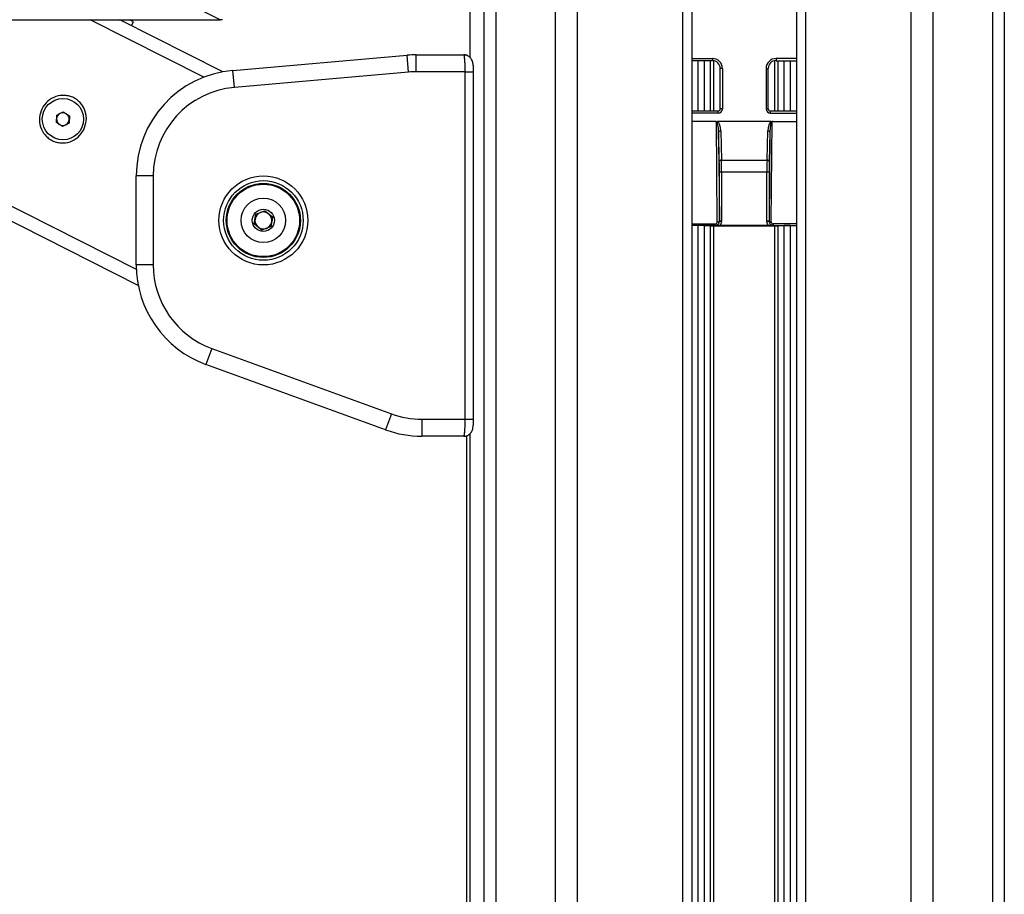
# Model space of a CAD drawing. Header units: millimetres. Extents: x 20 to 26059, y 28 to 17777.
# Tile 19 of 72: x 8756 to 9221, y 6357 to 6769. Entities that reach past the tile are written whole.
import ezdxf

# ---------------------------------------------------------------- set-up
doc = ezdxf.new("R2010")
doc.units = ezdxf.units.MM
doc.header["$LTSCALE"] = 2
doc.layers.add('COMPONENT_GEOMETRY', color=7, linetype='Continuous')
doc.styles.add('SLDTEXTSTYLE0', font='TXT', dxfattribs={"width": 0.75})
doc.dimstyles.new('SLDDIMSTYLE0', dxfattribs={"dimtxt": 150, "dimasz": 6.604, "dimexe": 0, "dimexo": 0.0625, "dimgap": 37.5, "dimtad": 0, "dimtih": 1, "dimtoh": 1, "dimdec": 0, "dimrnd": 1e-09, "dimzin": 12, "dimdsep": 46, "dimtxsty": 'SLDTEXTSTYLE0', "dimsah": 1, "dimcen": 0.09, "dimadec": 0, "dimazin": 3, "dimtfac": 1, "dimtdec": 0, "dimtofl": 0, "dimtmove": 0, "dimatfit": 3, "dimfxl": 1, "dimfrac": 2, "dimtolj": 1, "dimtzin": 12, "dimarcsym": 0})

# ---------------------------------------------------------------- blocks, each defined once
blk = doc.blocks.new('_D_3')
at = {"layer": 'COMPONENT_GEOMETRY', "color": 7}
for p, q in [((8984.05, 8122.33), (1577.68, 8122.33)), ((1584.03, 8122.33), (1584.03, 5436.34)), ((1283.92, 5405.87), (1238.22, 5405.87)), ((1238.22, 5405.87), (1238.22, 5167.74)), ((1884.13, 5405.87), (1929.84, 5405.87)), ((1929.84, 5405.87), (1929.84, 5167.74)), ((1238.22, 5167.74), (1283.92, 5167.74)), ((1929.84, 5167.74), (1884.13, 5167.74)), ((1584.03, 2257.33), (1584.03, 4943.32)), ((8778.92, 2257.33), (1577.68, 2257.33))]:
    blk.add_line(p, q, dxfattribs=at)
for points in [[(1584.03, 8122.33), (1583.01, 8115.72), (1585.04, 8115.72)], [(1584.03, 2257.33), (1585.04, 2263.93), (1583.01, 2263.93)]]:
    blk.add_solid(points, dxfattribs=at)
at = {"layer": 'COMPONENT_GEOMETRY', "color": 7, "char_height": 150, "attachment_point": 1, "style": 'SLDTEXTSTYLE0'}
for s, insert in [('9\'7.45"', (1283.92, 5361.1)), ('2933mm', (1174.86, 5136.68))]:
    blk.add_mtext(s, dxfattribs=dict(at, insert=insert))

msp = doc.modelspace()

# ---------------------------------------------------------------- linework, layer by layer
at = {"color": 8, "linetype": 'Continuous', "lineweight": 25}
for p, q in [((8975.71, 2354.33), (8975.71, 8102.33)), ((8981.17, 8102.33), (8981.17, 2354.33)), ((9009.42, 2354.33), (9009.42, 8102.33)), ((9019.62, 8102.33), (9019.62, 2354.33)), ((9069.53, 2354.33), (9069.53, 8102.33)), ((9127.39, 8102.33), (9127.39, 2354.33)), ((9177.3, 2354.33), (9177.3, 8102.33)), ((9187.5, 8102.33), (9187.5, 2354.33)), ((9215.75, 2354.33), (9215.75, 8102.33)), ((9221.21, 8102.33), (9221.21, 2354.33)), ((8968.91, 7922.35), (8968.91, 6751.61)), ((8811.52, 6651.49), (8578.22, 6769.33)), ((8843.39, 6742.19), (8789.65, 6769.33)), ((9073.82, 6751), (9083.46, 6751)), ((9076.75, 6726.21), (9076.75, 6750)), ((9079.57, 6750), (9079.57, 6726.21)), ((9082.57, 6726.21), (9082.57, 6750)), ((9083.99, 6749.96), (9083.99, 6726.21)), ((9112.93, 6726.21), (9112.93, 6749.96)), ((9123.1, 6751), (9113.46, 6751)), ((9114.35, 6750), (9114.35, 6726.21)), ((9117.35, 6726.21), (9117.35, 6750)), ((9120.17, 6750), (9120.17, 6726.21)), ((8966.74, 6744.77), (8970.74, 6744.77)), ((9086.14, 6725.21), (9073.82, 6725.21)), ((9086.14, 6725.21), (9086.14, 6726.21)), ((9110.78, 6725.21), (9110.78, 6726.21)), ((9110.78, 6725.21), (9123.1, 6725.21)), ((9073.82, 6672.98), (9084.76, 6672.98)), ((9084.5, 6672.24), (9073.82, 6672.24)), ((9076.75, 2354.33), (9076.75, 6672.22)), ((9079.57, 6672.22), (9079.57, 2354.33)), ((9082.57, 2354.33), (9082.57, 6672.11)), ((9083.99, 6672.09), (9083.99, 2354.33)), ((9123.1, 6672.98), (9112.16, 6672.98)), ((9112.42, 6672.24), (9123.1, 6672.24)), ((9112.93, 2354.33), (9112.93, 6672.09)), ((9114.35, 6672.11), (9114.35, 2354.33)), ((9117.35, 2354.33), (9117.35, 6672.22)), ((9120.17, 6672.22), (9120.17, 2354.33)), ((8966.74, 6580.77), (8970.74, 6580.77)), ((8968.91, 6573.89), (8968.91, 2354.33))]:
    msp.add_line(p, q, dxfattribs=at)
at = {"color": 7, "linetype": 'Continuous', "lineweight": 25}
for p, q in [((9073.82, 2354.33), (9073.82, 8102.33)), ((9123.1, 8102.33), (9123.1, 2354.33)), ((8968.9, 7922.35), (8968.9, 6751.62)), ((8177.35, 6769.33), (8851.13, 6769.33)), ((8812.43, 6643.94), (8564.16, 6769.33)), ((8852.39, 6744.75), (8803.71, 6769.33)), ((8810.14, 6768.33), (8808.25, 6769.28)), ((8809.24, 6766.54), (8810.14, 6768.33)), ((8857.12, 6745.39), (8939.3, 6752.58)), ((8940, 6744.61), (8939.3, 6752.58)), ((8943.66, 6744.77), (8943.66, 6752.77)), ((8943.66, 6752.77), (8966.11, 6752.77)), ((8966.11, 6752.77), (8967.46, 6752.77)), ((9083.46, 6750), (9073.82, 6750)), ((9083.46, 6751), (9083.46, 6750)), ((9113.46, 6751), (9113.46, 6750)), ((9113.46, 6750), (9123.1, 6750)), ((8857.82, 6737.42), (8857.12, 6745.39)), ((8940, 6744.61), (8857.82, 6737.42)), ((8966.74, 6744.77), (8943.66, 6744.77)), ((8966.74, 6580.77), (8966.74, 6744.77)), ((8970.74, 6580.77), (8970.74, 6744.77)), ((9087.14, 6727.21), (9087.14, 6746.33)), ((9088.14, 6746.33), (9087.14, 6746.33)), ((9088.14, 6746.33), (9088.14, 6727.21)), ((9108.78, 6746.33), (9108.78, 6727.21)), ((9108.78, 6746.33), (9109.78, 6746.33)), ((9109.78, 6727.21), (9109.78, 6746.33)), ((8773.96, 6724.28), (8777.04, 6725.86)), ((8777.04, 6725.86), (8779.95, 6723.97)), ((9086.14, 6726.21), (9073.82, 6726.21)), ((9088.14, 6727.21), (9087.14, 6727.21)), ((9108.78, 6727.21), (9109.78, 6727.21)), ((9123.1, 6726.21), (9110.78, 6726.21)), ((8773.77, 6720.83), (8773.96, 6724.28)), ((8776.68, 6718.94), (8773.77, 6720.83)), ((8779.77, 6720.51), (8776.68, 6718.94)), ((8779.95, 6723.97), (8779.77, 6720.51)), ((9084.82, 6721.33), (9073.82, 6721.33)), ((9085.75, 6673.99), (9085.31, 6721.16)), ((9111.12, 6721.33), (9085.8, 6721.33)), ((9111.17, 6673.99), (9111.61, 6721.16)), ((9112.1, 6721.33), (9123.1, 6721.33)), ((9086.36, 6716.27), (9086.75, 6674.25)), ((9086.7, 6702.48), (9086.36, 6716.27)), ((9087.36, 6716.84), (9087.69, 6703.06)), ((9109.23, 6703.06), (9109.56, 6716.84)), ((9110.56, 6716.27), (9110.17, 6674.25)), ((9110.56, 6716.27), (9110.23, 6702.48)), ((9087.69, 6703.06), (9109.23, 6703.06)), ((9086.75, 6674.25), (9086.75, 6697.32)), ((9087.75, 6697.32), (9086.75, 6697.32)), ((9109.17, 6697.32), (9087.75, 6697.32)), ((9087.75, 6697.32), (9087.75, 6674.25)), ((9110.17, 6697.32), (9109.17, 6697.32)), ((9109.17, 6674.25), (9109.17, 6697.32)), ((9110.17, 6697.32), (9110.17, 6674.25)), ((8819.48, 6695.58), (8811.48, 6695.58)), ((8811.48, 6653.64), (8811.48, 6695.58)), ((8819.48, 6695.58), (8819.48, 6653.64)), ((8867.91, 6677.55), (8872.24, 6679.16)), ((8872.23, 6679.16), (8874.01, 6677.7)), ((8872.24, 6679.16), (8875.8, 6676.23)), ((8867.15, 6672.99), (8867.91, 6677.55)), ((8867.16, 6672.98), (8867.53, 6675.26)), ((8867.91, 6677.53), (8870.07, 6678.35)), ((8875.8, 6676.23), (8875.04, 6671.67)), ((8875.79, 6676.24), (8875.42, 6673.96)), ((9087.74, 6673.96), (9086.74, 6674.05)), ((9086.75, 6674.25), (9086.75, 6674.25)), ((9087.75, 6674.25), (9086.75, 6674.25)), ((9110.17, 6674.25), (9109.17, 6674.25)), ((9110.18, 6674.05), (9109.18, 6673.96)), ((9110.17, 6674.25), (9110.17, 6674.25)), ((8870.72, 6670.05), (8867.15, 6672.99)), ((8870.73, 6670.06), (8868.94, 6671.51)), ((8875.04, 6671.67), (8870.72, 6670.05)), ((8875.04, 6671.68), (8872.89, 6670.87)), ((9076.75, 6672.22), (9073.82, 6672.11)), ((9079.57, 6672.22), (9082.57, 6672.11)), ((9083.99, 6672.09), (9112.93, 6672.09)), ((9084.76, 6672.98), (9084.76, 6672.25)), ((9109.97, 6672.21), (9086.95, 6672.21)), ((9112.16, 6672.98), (9112.16, 6672.25)), ((9117.35, 6672.22), (9114.35, 6672.11)), ((9120.17, 6672.22), (9123.1, 6672.11)), ((8819.48, 6653.64), (8811.48, 6653.64)), ((8847.11, 6614.17), (8844.38, 6606.65)), ((8847.11, 6614.17), (8931.93, 6583.3)), ((8929.19, 6575.78), (8844.38, 6606.65)), ((8931.93, 6583.3), (8929.19, 6575.78)), ((8946.29, 6580.77), (8966.74, 6580.77)), ((8946.29, 6580.77), (8946.29, 6572.77)), ((8966.11, 6572.77), (8946.29, 6572.77)), ((8966.11, 6572.77), (8967.46, 6572.77)), ((8967.46, 5960.6), (8967.46, 6572.77)), ((8968.9, 6573.88), (8968.9, 2354.33))]:
    msp.add_line(p, q, dxfattribs=at)
at = {"color": 8, "linetype": 'Continuous', "lineweight": 25, "flags": 128}
msp.add_lwpolyline([(8851.13, 6769.33), (7696.33, 7341.73), (7504.1, 7437.02)], dxfattribs=at)
at = {"color": 7, "linetype": 'Continuous', "lineweight": 25, "flags": 128}
for points in [[(9087.36, 6716.84), (9087.17, 6716.83), (9086.98, 6716.79), (9086.81, 6716.74), (9086.66, 6716.67), (9086.54, 6716.58), (9086.44, 6716.48), (9086.38, 6716.38), (9086.36, 6716.27)], [(9110.56, 6716.27), (9110.54, 6716.38), (9110.48, 6716.48), (9110.38, 6716.58), (9110.26, 6716.67), (9110.11, 6716.74), (9109.94, 6716.79), (9109.75, 6716.83), (9109.56, 6716.84)], [(9087.69, 6703.06), (9087.5, 6703.04), (9087.32, 6703.01), (9087.15, 6702.96), (9087, 6702.88), (9086.87, 6702.8), (9086.78, 6702.7), (9086.72, 6702.59), (9086.7, 6702.48)], [(9110.23, 6702.48), (9110.2, 6702.59), (9110.14, 6702.7), (9110.05, 6702.8), (9109.92, 6702.88), (9109.77, 6702.96), (9109.6, 6703.01), (9109.42, 6703.04), (9109.23, 6703.06)]]:
    msp.add_lwpolyline(points, dxfattribs=at)
at = {"color": 7, "linetype": 'Continuous', "lineweight": 25}
for centre, radius in [((8776.86, 6722.4), 9.75), ((8871.48, 6674.61), 21), ((8871.48, 6674.61), 18.8), ((8871.48, 6674.61), 17.5), ((8871.48, 6674.61), 17.1), ((8871.48, 6674.61), 10.5), ((8871.48, 6674.61), 5.25)]:
    msp.add_circle(centre, radius, dxfattribs=at)
for centre, radius, start, end in [((8943.66, 6702.77), 50, 90, 95), ((9083.46, 6746.33), 4.68, 0, 90), ((9083.46, 6746.33), 3.68, 0, 90), ((9113.46, 6746.33), 4.68, 90, 180), ((9113.46, 6746.33), 3.68, 90, 180), ((8861.48, 6695.58), 50, 95, 180), ((8943.66, 6702.77), 42, 90, 95), ((8861.48, 6695.58), 42, 95, 180), ((8776.86, 6722.4), 3, 116.9652, 176.9652), ((8776.86, 6722.4), 3, 56.9652, 116.9652), ((8776.86, 6722.4), 3, 176.9652, 236.9652), ((8776.86, 6722.4), 3, 296.9652, 356.9652), ((8776.86, 6722.4), 3, 356.9652, 56.9652), ((8776.86, 6722.4), 3, 236.9652, 296.9652), ((8871.48, 6674.61), 4, 50.5094, 110.5094), ((8871.48, 6674.61), 4, 170.5094, 230.5094), ((8871.48, 6674.61), 4, 110.5094, 170.5094), ((8871.48, 6674.61), 4, 290.5094, 350.5094), ((8871.48, 6674.61), 4, 350.5094, 50.5094), ((9085.96, 6675.23), 1.26, 260.339, 308.6996), ((9110.96, 6675.23), 1.26, 231.3004, 279.661), ((8871.48, 6674.61), 4, 230.5094, 290.5094), ((8861.48, 6653.64), 50, 180, 250), ((8861.48, 6653.64), 42, 180, 250), ((8946.29, 6622.77), 42, 250, 270), ((8946.29, 6622.77), 50, 250, 270)]:
    msp.add_arc(centre, radius, start, end, dxfattribs=at)
for centre, major_axis, ratio, start_param, end_param in [((9086.14, 6727.22), (-0.3, 1.99), 0.993422, 2.990558, 4.559379), ((9086.14, 6727.22), (-0.15, 1.01), 0.980565, 2.990558, 4.559379), ((9110.79, 6727.22), (0.3, 1.99), 0.993422, 1.723806, 3.292627), ((9110.79, 6727.22), (0.15, 1.01), 0.980565, 1.723806, 3.292627), ((9085.36, 6716.11), (-0.05, 5.05), 0.198048, 4.742278, 6.279358), ((9085.36, 6716.68), (-0.06, 4.79), 0.417492, 4.740863, 6.031746), ((9111.56, 6716.68), (0.06, 4.79), 0.417492, 0.251439, 1.542322), ((9111.56, 6716.11), (0.05, 5.05), 0.198048, 0.003827, 1.540907), ((9086.44, 6697.32), (0, 9), 0.034921, 4.712389, 5.323254), ((9087.44, 6697.32), (0, 10), 0.031429, 4.712389, 5.323254), ((9109.48, 6697.32), (0, 10), 0.031429, 0.959931, 1.570796), ((9110.48, 6697.32), (0, 9), 0.034921, 0.959931, 1.570796), ((9084.75, 6673.99), (-0.418, 0.922), 0.985921, 2.721319, 4.290897), ((9084.75, 6674.25), (-0.77, 1.86), 0.993354, 4.223963, 4.319915), ((9084.75, 6674.25), (-1.42, 1.42), 0.997569, 3.830429, 3.926382), ((9084.75, 6674.25), (-2.12, 2.12), 0.998783, 3.830429, 3.926382), ((9112.17, 6674.25), (2.12, 2.12), 0.998783, 2.356803, 2.452756), ((9112.17, 6674.25), (0.77, 1.86), 0.993354, 1.96327, 2.059223), ((9112.17, 6674.25), (1.42, 1.42), 0.997569, 2.356803, 2.452756), ((9112.17, 6673.99), (0.418, 0.922), 0.985921, 1.992288, 3.561867), ((9078.16, 6672.17), (2, 0), 0.034921, 0.785398, 2.356194), ((9083.99, 6672.16), (2, 0), 0.034921, 3.926991, 4.712389), ((9112.93, 6672.16), (2, 0), 0.034921, 4.712389, 5.497787), ((9118.76, 6672.17), (2, 0), 0.034921, 0.785398, 2.356194)]:
    msp.add_ellipse(centre, major_axis=major_axis, ratio=ratio, start_param=start_param, end_param=end_param, dxfattribs=at)
for points, knots in [([(8852.13, 6769.33), (8852.15, 6769.33), (8852.19, 6769.33), (8851.86, 6769.33), (8851.38, 6769.33), (8851.13, 6769.33)], [0, 0, 0, 0, 0.207671, 0.601598, 1, 1, 1, 1]), ([(8966.74, 6744.77), (8966.74, 6745.66), (8966.72, 6747.44), (8966.61, 6749.81), (8966.45, 6751.63), (8966.27, 6752.62), (8966.16, 6752.73), (8966.11, 6752.77)], [0, 0, 0, 0, 0.212244, 0.424022, 0.636454, 0.850953, 1, 1, 1, 1]), ([(8970.74, 6744.77), (8970.74, 6744.79), (8970.75, 6745.41), (8970.7, 6746.68), (8970.5, 6748.45), (8970.2, 6749.79), (8969.48, 6751.13), (8968.52, 6752.07), (8967.35, 6752.68), (8966.49, 6752.71), (8966.11, 6752.72)], [0, 0, 0, 0, 0.00498, 0.1662, 0.333827, 0.536621, 0.65565, 0.772007, 0.899016, 1, 1, 1, 1]), ([(8786.68, 6717.44), (8785.87, 6716.19), (8784.25, 6713.72), (8780.3, 6711.5), (8776.63, 6710.99), (8773.77, 6711.48), (8771.74, 6712.25), (8769.91, 6713.43), (8767.83, 6715.44), (8766.04, 6718.7), (8765.55, 6723.16), (8766.79, 6727.49), (8769.55, 6731.05), (8773.41, 6733.3), (8777.1, 6733.8), (8779.96, 6733.32), (8781.99, 6732.54), (8783.82, 6731.36), (8785.9, 6729.34), (8787.67, 6726.09), (8788.23, 6721.6), (8787.2, 6718.83), (8786.68, 6717.44)], [0, 0, 0, 0, 0.063125, 0.125872, 0.188039, 0.218977, 0.250026, 0.2809, 0.311978, 0.374046, 0.436741, 0.500168, 0.563277, 0.625955, 0.688045, 0.719143, 0.750062, 0.781026, 0.812104, 0.874212, 0.936896, 1, 1, 1, 1]), ([(9085.31, 6721.16), (9085.31, 6721.16), (9085.3, 6721.17), (9085.24, 6721.22), (9085.08, 6721.31), (9084.92, 6721.32), (9084.82, 6721.33)], [0, 0, 0, 0, 0.016939, 0.0982, 0.461603, 1, 1, 1, 1]), ([(9084.82, 6721.33), (9085.06, 6721.31), (9085.38, 6721.29), (9085.71, 6721.32), (9085.8, 6721.33)], [0, 0, 0, 0, 0.712117, 1, 1, 1, 1]), ([(9111.12, 6721.33), (9111.35, 6721.31), (9111.68, 6721.29), (9112, 6721.32), (9112.1, 6721.33)], [0, 0, 0, 0, 0.712087, 1, 1, 1, 1]), ([(9112.1, 6721.33), (9112, 6721.32), (9111.84, 6721.3), (9111.68, 6721.22), (9111.62, 6721.17), (9111.61, 6721.16), (9111.61, 6721.16)], [0, 0, 0, 0, 0.552387, 0.914232, 0.983057, 1, 1, 1, 1]), ([(9084.76, 6672.25), (9084.84, 6672.25), (9085.15, 6672.26), (9085.67, 6672.43), (9086.21, 6672.83), (9086.61, 6673.39), (9086.7, 6673.83), (9086.74, 6674.05)], [0, 0, 0, 0, 0.084547, 0.313823, 0.541769, 0.769249, 1, 1, 1, 1]), ([(9087.74, 6673.96), (9087.67, 6673.62), (9087.55, 6672.97), (9087.15, 6672.46), (9086.95, 6672.21)], [0, 0, 0, 0, 0.523209, 1, 1, 1, 1]), ([(9109.97, 6672.21), (9109.77, 6672.46), (9109.37, 6672.97), (9109.25, 6673.62), (9109.18, 6673.96)], [0, 0, 0, 0, 0.476791, 1, 1, 1, 1]), ([(9110.18, 6674.05), (9110.22, 6673.83), (9110.31, 6673.39), (9110.71, 6672.83), (9111.25, 6672.43), (9111.77, 6672.26), (9112.08, 6672.25), (9112.16, 6672.25)], [0, 0, 0, 0, 0.230751, 0.458231, 0.686177, 0.915453, 1, 1, 1, 1]), ([(9084.5, 6672.24), (9084.59, 6672.24), (9084.67, 6672.24), (9084.76, 6672.25), (9084.76, 6672.25)], [0, 0, 0, 0, 0.95556, 1, 1, 1, 1]), ([(9086.95, 6672.21), (9086.71, 6672.21), (9086.16, 6672.22), (9085.53, 6672.23), (9085.09, 6672.24), (9084.85, 6672.24), (9084.67, 6672.24), (9084.56, 6672.24), (9084.5, 6672.24)], [0, 0, 0, 0, 0.278096, 0.629534, 0.79766, 0.870952, 0.924617, 1, 1, 1, 1]), ([(9112.42, 6672.24), (9112.36, 6672.24), (9112.25, 6672.24), (9112.07, 6672.24), (9111.65, 6672.23), (9111.08, 6672.22), (9110.4, 6672.21), (9110.04, 6672.21), (9109.97, 6672.21)], [0, 0, 0, 0, 0.075017, 0.128564, 0.207836, 0.584946, 0.919483, 1, 1, 1, 1]), ([(9112.16, 6672.25), (9112.16, 6672.25), (9112.25, 6672.24), (9112.34, 6672.24), (9112.42, 6672.24)], [0, 0, 0, 0, 0.04444, 1, 1, 1, 1]), ([(8966.11, 6572.77), (8966.13, 6572.77), (8966.16, 6572.78), (8966.21, 6572.87), (8966.27, 6573.02), (8966.32, 6573.22), (8966.37, 6573.47), (8966.41, 6573.78), (8966.46, 6574.14), (8966.5, 6574.55), (8966.55, 6575), (8966.58, 6575.49), (8966.62, 6576.02), (8966.65, 6576.59), (8966.68, 6577.38), (8966.71, 6578.22), (8966.73, 6579.15), (8966.74, 6579.93), (8966.74, 6580.49), (8966.74, 6580.77)], [0, 0, 0, 0, 0.053327, 0.107028, 0.161915, 0.217211, 0.270625, 0.324416, 0.379402, 0.434802, 0.488109, 0.541795, 0.596675, 0.651969, 0.704812, 0.812311, 0.867098, 0.933183, 1, 1, 1, 1]), ([(8966.19, 6572.8), (8966.26, 6572.79), (8966.83, 6572.72), (8967.78, 6573.07), (8968.82, 6573.72), (8969.53, 6574.52), (8970.01, 6575.39), (8970.33, 6576.33), (8970.55, 6577.48), (8970.71, 6579), (8970.73, 6580.19), (8970.74, 6580.77)], [0, 0, 0, 0, 0.020956, 0.152089, 0.258526, 0.353941, 0.445719, 0.548251, 0.685361, 0.848304, 1, 1, 1, 1])]:
    msp.add_open_spline(points, degree=3, knots=knots, dxfattribs=at)

# ---------------------------------------------------------------- dimensions: what is measured, and where the dimension line sits
at = {"layer": 'COMPONENT_GEOMETRY', "color": 7}
dim = msp.add_linear_dim(base=(1584.03, 8122.33), p1=(8781.46, 2257.33), p2=(8986.59, 8122.33), angle=90, dimstyle='SLDDIMSTYLE0', dxfattribs=at)
dim.commit()
dim.dimension.update_dxf_attribs({"geometry": '_D_3', "text_midpoint": (1584.03, 5189.83), "dimtype": 160})

doc.saveas('drawing.dxf')
